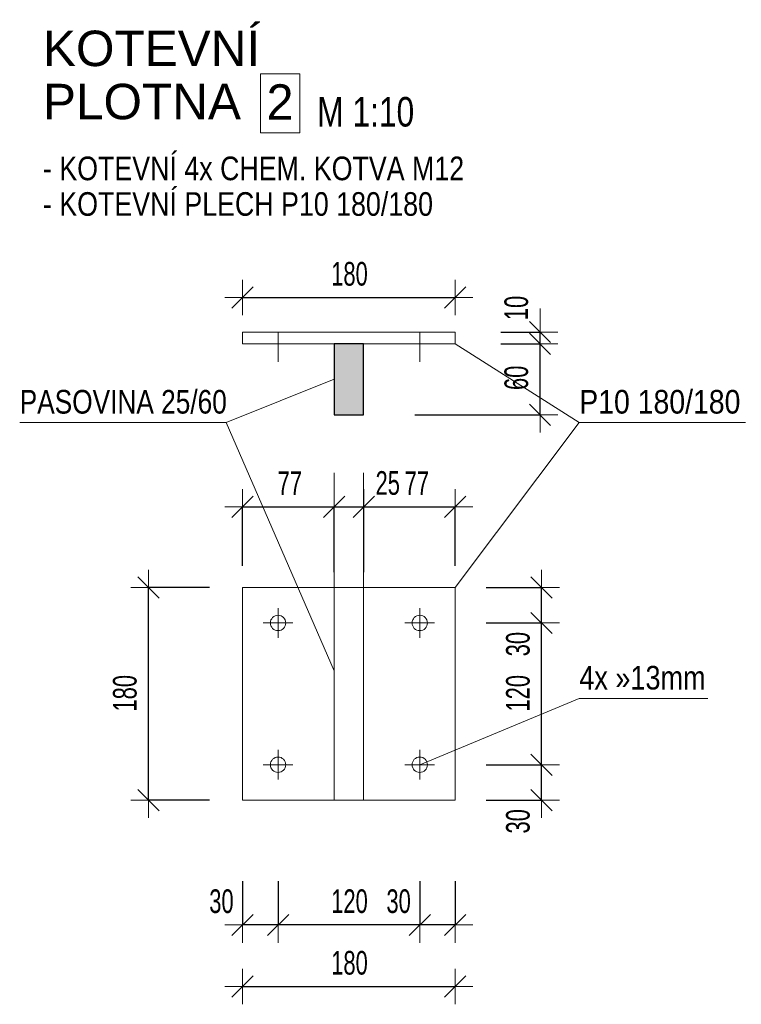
# Model space of a CAD drawing. Header units: millimetres. Extents: x -27650 to 29268, y -105989 to -79612.
# Tile 3 of 9: x 23588 to 24199, y -86745 to -85912. Entities that reach past the tile are written whole.
import ezdxf

# ---------------------------------------------------------------- set-up
doc = ezdxf.new("R2010")
doc.units = ezdxf.units.MM
doc.header["$PDMODE"] = 65
doc.linetypes.add('JIS_09_15', pattern=[60, 30, -10, 0, -10, 0, -10])
doc.layers.add('XR$2$(Z3) - KOTVENÍ_1', color=7, linetype='Continuous', lineweight=25)
doc.styles.add('ARIAL', font='ARIAL.TTF')
doc.styles.add('ARIALNARROW', font='ARIALN.TTF')
doc.dimstyles.new('DIMSTYLE_7', dxfattribs={"dimtxt": 20, "dimasz": 30, "dimexe": 0, "dimexo": 0, "dimgap": 10, "dimtad": 2, "dimdec": 0, "dimrnd": 1, "dimzin": 12, "dimdsep": 46, "dimtxsty": 'ARIALNARROW', "dimblk1": 'ALL_ML_STRICH', "dimblk2": 'ALL_ML_STRICH', "dimsah": 1, "dimcen": 0, "dimclrd": 6, "dimclre": 6, "dimclrt": 6, "dimadec": 0, "dimazin": 0, "dimtfac": 1, "dimtdec": 0, "dimtix": 1, "dimtmove": 2, "dimatfit": 3, "dimfxl": 0, "dimtzin": 0, "dimlwd": 0, "dimlwe": 13, "dimarcsym": 0})
doc.dimstyles.new('DIMSTYLE_9', dxfattribs={"dimtxt": 20, "dimasz": 30, "dimexe": 0, "dimexo": 0, "dimgap": 10, "dimtad": 2, "dimdec": 0, "dimrnd": 1, "dimzin": 12, "dimdsep": 46, "dimtxsty": 'ARIALNARROW', "dimblk1": 'ALL_ML_STRICH', "dimblk2": 'ALL_ML_STRICH', "dimsah": 1, "dimcen": 0, "dimclrd": 6, "dimclre": 6, "dimclrt": 6, "dimadec": 0, "dimazin": 0, "dimtfac": 1, "dimtdec": 0, "dimtix": 1, "dimtmove": 2, "dimatfit": 3, "dimfxl": 0, "dimtvp": 1.2, "dimtzin": 0, "dimlwd": 0, "dimlwe": 13, "dimarcsym": 0})

# ---------------------------------------------------------------- blocks, each defined once
blk = doc.blocks.new('ALL_ML_STRICH')
at = {"color": 0, "linetype": 'ByBlock', "lineweight": -2}
for p, q in [((-0.3, -0.3), (0.3, 0.3)), ((0, -0.5), (0, 0.5)), ((-1, 0), (0.5, 0))]:
    blk.add_line(p, q, dxfattribs=at)
blk = doc.blocks.new('*D89')
at = {"layer": 'DEFPOINTS', "color": 6, "linetype": 'Continuous', "lineweight": 13}
for p in [(23926.46, -86542.62), (23956.46, -86572.62), (24029.65, -86572.62)]:
    blk.add_point(p, dxfattribs=at)
at = {"layer": 'XR$2$(Z3) - KOTVENÍ_1', "color": 6, "linetype": 'Continuous', "lineweight": -2}
for p, q in [((23982.62, -86542.62), (24029.65, -86542.62)), ((24029.65, -86572.62), (24029.65, -86542.62)), ((23982.62, -86572.62), (24029.65, -86572.62))]:
    blk.add_line(p, q, dxfattribs=at)
at = {"layer": 'XR$2$(Z3) - KOTVENÍ_1', "color": 6, "linetype": 'Continuous', "lineweight": 13, "xscale": 30, "yscale": 30, "zscale": 30}
for p, rotation in [((24029.65, -86542.62), 90), ((24029.65, -86572.62), 270)]:
    blk.add_blockref('ALL_ML_STRICH', p, dxfattribs=dict(at, rotation=rotation))
at = {"layer": 'XR$2$(Z3) - KOTVENÍ_1', "color": 6, "linetype": 'Continuous', "lineweight": 13, "insert": (24009.65, -86590.52), "char_height": 20, "width": 32.4571, "attachment_point": 5, "rotation": 90, "style": 'ARIALNARROW'}
blk.add_mtext('\\W0.81;\\A1;{30}', dxfattribs=at)
blk = doc.blocks.new('*D90')
at = {"layer": 'DEFPOINTS', "color": 6, "linetype": 'Continuous', "lineweight": 13}
for p in [(23926.46, -86422.62), (23926.46, -86542.62), (24029.65, -86542.62)]:
    blk.add_point(p, dxfattribs=at)
at = {"layer": 'XR$2$(Z3) - KOTVENÍ_1', "color": 6, "linetype": 'Continuous', "lineweight": -2}
for p, q in [((23982.62, -86422.62), (24029.65, -86422.62)), ((24029.65, -86542.62), (24029.65, -86422.62)), ((23982.62, -86542.62), (24029.65, -86542.62))]:
    blk.add_line(p, q, dxfattribs=at)
at = {"layer": 'XR$2$(Z3) - KOTVENÍ_1', "color": 6, "linetype": 'Continuous', "lineweight": 13, "xscale": 30, "yscale": 30, "zscale": 30}
for p, rotation in [((24029.65, -86422.62), 90), ((24029.65, -86542.62), 270)]:
    blk.add_blockref('ALL_ML_STRICH', p, dxfattribs=dict(at, rotation=rotation))
at = {"layer": 'XR$2$(Z3) - KOTVENÍ_1', "color": 6, "linetype": 'Continuous', "lineweight": 13, "insert": (24009.65, -86482.11), "char_height": 20, "width": 48.6857, "attachment_point": 5, "rotation": 90, "style": 'ARIALNARROW'}
blk.add_mtext('\\W0.81;\\A1;{120}', dxfattribs=at)
blk = doc.blocks.new('*D91')
at = {"layer": 'DEFPOINTS', "color": 6, "linetype": 'Continuous', "lineweight": 13}
for p in [(23956.46, -86392.62), (23926.46, -86422.62), (24029.65, -86422.62)]:
    blk.add_point(p, dxfattribs=at)
at = {"layer": 'XR$2$(Z3) - KOTVENÍ_1', "color": 6, "linetype": 'Continuous', "lineweight": -2}
for p, q in [((23982.62, -86392.62), (24029.65, -86392.62)), ((24029.65, -86422.62), (24029.65, -86392.62)), ((23982.62, -86422.62), (24029.65, -86422.62))]:
    blk.add_line(p, q, dxfattribs=at)
at = {"layer": 'XR$2$(Z3) - KOTVENÍ_1', "color": 6, "linetype": 'Continuous', "lineweight": 13, "xscale": 30, "yscale": 30, "zscale": 30}
for p, rotation in [((24029.65, -86392.62), 90), ((24029.65, -86422.62), 270)]:
    blk.add_blockref('ALL_ML_STRICH', p, dxfattribs=dict(at, rotation=rotation))
at = {"layer": 'XR$2$(Z3) - KOTVENÍ_1', "color": 6, "linetype": 'Continuous', "lineweight": 13, "insert": (24009.65, -86440.52), "char_height": 20, "width": 32.4571, "attachment_point": 5, "rotation": 90, "style": 'ARIALNARROW'}
blk.add_mtext('\\W0.81;\\A1;{30}', dxfattribs=at)
blk = doc.blocks.new('*D92')
at = {"layer": 'DEFPOINTS', "color": 6, "linetype": 'Continuous', "lineweight": 13}
for p in [(23776.46, -86572.62), (23956.46, -86572.62), (23776.46, -86730.42)]:
    blk.add_point(p, dxfattribs=at)
at = {"layer": 'XR$2$(Z3) - KOTVENÍ_1', "color": 6, "linetype": 'Continuous', "lineweight": -2}
for p, q in [((23776.46, -86730.42), (23776.46, -86730.42)), ((23776.46, -86730.42), (23956.46, -86730.42)), ((23956.46, -86730.42), (23956.46, -86730.42))]:
    blk.add_line(p, q, dxfattribs=at)
at = {"layer": 'XR$2$(Z3) - KOTVENÍ_1', "color": 6, "linetype": 'Continuous', "lineweight": 13, "xscale": 30, "yscale": 30, "zscale": 30, "rotation": 180}
blk.add_blockref('ALL_ML_STRICH', (23776.46, -86730.42), dxfattribs=at)
at = {"layer": 'XR$2$(Z3) - KOTVENÍ_1', "color": 6, "linetype": 'Continuous', "lineweight": 13, "xscale": 30, "yscale": 30, "zscale": 30}
blk.add_blockref('ALL_ML_STRICH', (23956.46, -86730.42), dxfattribs=at)
at = {"layer": 'XR$2$(Z3) - KOTVENÍ_1', "color": 6, "linetype": 'Continuous', "lineweight": 13, "insert": (23866.96, -86710.42), "char_height": 20, "width": 48.6857, "attachment_point": 5, "style": 'ARIALNARROW'}
blk.add_mtext('\\W0.81;\\A1;{180}', dxfattribs=at)
blk = doc.blocks.new('*D93')
at = {"layer": 'DEFPOINTS', "color": 6, "linetype": 'Continuous', "lineweight": 13}
for p in [(23926.46, -86542.62), (23956.46, -86572.62), (23956.46, -86678.26)]:
    blk.add_point(p, dxfattribs=at)
at = {"layer": 'XR$2$(Z3) - KOTVENÍ_1', "color": 6, "linetype": 'Continuous', "lineweight": -2}
for p, q in [((23926.46, -86641.22), (23926.46, -86678.26)), ((23956.46, -86641.22), (23956.46, -86678.26)), ((23956.46, -86678.26), (23926.46, -86678.26))]:
    blk.add_line(p, q, dxfattribs=at)
at = {"layer": 'XR$2$(Z3) - KOTVENÍ_1', "color": 6, "linetype": 'Continuous', "lineweight": 13, "xscale": 30, "yscale": 30, "zscale": 30}
for p, rotation in [((23926.46, -86678.26), 180), ((23956.46, -86678.26), 360)]:
    blk.add_blockref('ALL_ML_STRICH', p, dxfattribs=dict(at, rotation=rotation))
at = {"layer": 'XR$2$(Z3) - KOTVENÍ_1', "color": 6, "linetype": 'Continuous', "lineweight": 13, "insert": (23908.55, -86658.26), "char_height": 20, "width": 32.4571, "attachment_point": 5, "style": 'ARIALNARROW'}
blk.add_mtext('\\W0.81;\\A1;{30}', dxfattribs=at)
blk = doc.blocks.new('*D94')
at = {"layer": 'DEFPOINTS', "color": 6, "linetype": 'Continuous', "lineweight": 13}
for p in [(23806.46, -86542.62), (23926.46, -86542.62), (23926.46, -86678.26)]:
    blk.add_point(p, dxfattribs=at)
at = {"layer": 'XR$2$(Z3) - KOTVENÍ_1', "color": 6, "linetype": 'Continuous', "lineweight": -2}
for p, q in [((23806.46, -86641.22), (23806.46, -86678.26)), ((23926.46, -86641.22), (23926.46, -86678.26)), ((23926.46, -86678.26), (23806.46, -86678.26))]:
    blk.add_line(p, q, dxfattribs=at)
at = {"layer": 'XR$2$(Z3) - KOTVENÍ_1', "color": 6, "linetype": 'Continuous', "lineweight": 13, "xscale": 30, "yscale": 30, "zscale": 30}
for p, rotation in [((23806.46, -86678.26), 180), ((23926.46, -86678.26), 360)]:
    blk.add_blockref('ALL_ML_STRICH', p, dxfattribs=dict(at, rotation=rotation))
at = {"layer": 'XR$2$(Z3) - KOTVENÍ_1', "color": 6, "linetype": 'Continuous', "lineweight": 13, "insert": (23866.96, -86658.26), "char_height": 20, "width": 48.6857, "attachment_point": 5, "style": 'ARIALNARROW'}
blk.add_mtext('\\W0.81;\\A1;{120}', dxfattribs=at)
blk = doc.blocks.new('*D95')
at = {"layer": 'DEFPOINTS', "color": 6, "linetype": 'Continuous', "lineweight": 13}
for p in [(23806.46, -86542.62), (23776.46, -86572.62), (23806.46, -86678.26)]:
    blk.add_point(p, dxfattribs=at)
at = {"layer": 'XR$2$(Z3) - KOTVENÍ_1', "color": 6, "linetype": 'Continuous', "lineweight": -2}
for p, q in [((23776.46, -86641.22), (23776.46, -86678.26)), ((23806.46, -86641.22), (23806.46, -86678.26)), ((23806.46, -86678.26), (23776.46, -86678.26))]:
    blk.add_line(p, q, dxfattribs=at)
at = {"layer": 'XR$2$(Z3) - KOTVENÍ_1', "color": 6, "linetype": 'Continuous', "lineweight": 13, "xscale": 30, "yscale": 30, "zscale": 30}
for p, rotation in [((23776.46, -86678.26), 180), ((23806.46, -86678.26), 360)]:
    blk.add_blockref('ALL_ML_STRICH', p, dxfattribs=dict(at, rotation=rotation))
at = {"layer": 'XR$2$(Z3) - KOTVENÍ_1', "color": 6, "linetype": 'Continuous', "lineweight": 13, "insert": (23758.55, -86658.26), "char_height": 20, "width": 32.4571, "attachment_point": 5, "style": 'ARIALNARROW'}
blk.add_mtext('\\W0.81;\\A1;{30}', dxfattribs=at)
blk = doc.blocks.new('*D96')
at = {"layer": 'DEFPOINTS', "color": 6, "linetype": 'Continuous', "lineweight": 13}
for p in [(23776.46, -86324.24), (23776.46, -86392.62), (23853.92, -86512.62)]:
    blk.add_point(p, dxfattribs=at)
at = {"layer": 'XR$2$(Z3) - KOTVENÍ_1', "color": 6, "linetype": 'Continuous', "lineweight": -2}
for p, q in [((23776.46, -86374.24), (23776.46, -86324.24)), ((23776.46, -86324.24), (23853.92, -86324.24)), ((23853.92, -86379.49), (23853.92, -86324.24))]:
    blk.add_line(p, q, dxfattribs=at)
at = {"layer": 'XR$2$(Z3) - KOTVENÍ_1', "color": 6, "linetype": 'Continuous', "lineweight": 13, "xscale": 30, "yscale": 30, "zscale": 30, "rotation": 180}
blk.add_blockref('ALL_ML_STRICH', (23776.46, -86324.24), dxfattribs=at)
at = {"layer": 'XR$2$(Z3) - KOTVENÍ_1', "color": 6, "linetype": 'Continuous', "lineweight": 13, "xscale": 30, "yscale": 30, "zscale": 30}
blk.add_blockref('ALL_ML_STRICH', (23853.92, -86324.24), dxfattribs=at)
at = {"layer": 'XR$2$(Z3) - KOTVENÍ_1', "color": 6, "linetype": 'Continuous', "lineweight": 13, "insert": (23816.41, -86304.24), "char_height": 20, "width": 32.4571, "attachment_point": 5, "style": 'ARIALNARROW'}
blk.add_mtext('\\W0.81;\\A1;{77}', dxfattribs=at)
blk = doc.blocks.new('*D97')
at = {"layer": 'DEFPOINTS', "color": 6, "linetype": 'Continuous', "lineweight": 13}
for p in [(23853.92, -86324.24), (23853.92, -86512.62), (23879, -86512.62)]:
    blk.add_point(p, dxfattribs=at)
at = {"layer": 'XR$2$(Z3) - KOTVENÍ_1', "color": 6, "linetype": 'Continuous', "lineweight": -2}
for p, q in [((23853.92, -86379.49), (23853.92, -86324.24)), ((23853.92, -86324.24), (23879, -86324.24)), ((23879, -86379.49), (23879, -86324.24))]:
    blk.add_line(p, q, dxfattribs=at)
at = {"layer": 'XR$2$(Z3) - KOTVENÍ_1', "color": 6, "linetype": 'Continuous', "lineweight": 13, "xscale": 30, "yscale": 30, "zscale": 30, "rotation": 180}
blk.add_blockref('ALL_ML_STRICH', (23853.92, -86324.24), dxfattribs=at)
at = {"layer": 'XR$2$(Z3) - KOTVENÍ_1', "color": 6, "linetype": 'Continuous', "lineweight": 13, "xscale": 30, "yscale": 30, "zscale": 30}
blk.add_blockref('ALL_ML_STRICH', (23879, -86324.24), dxfattribs=at)
at = {"layer": 'XR$2$(Z3) - KOTVENÍ_1', "color": 6, "linetype": 'Continuous', "lineweight": 13, "insert": (23899.36, -86304.24), "char_height": 20, "width": 32.4571, "attachment_point": 5, "style": 'ARIALNARROW'}
blk.add_mtext('\\W0.81;\\A1;{25}', dxfattribs=at)
blk = doc.blocks.new('*D98')
at = {"layer": 'DEFPOINTS', "color": 6, "linetype": 'Continuous', "lineweight": 13}
for p in [(23879, -86324.24), (23956.46, -86392.62), (23879, -86512.62)]:
    blk.add_point(p, dxfattribs=at)
at = {"layer": 'XR$2$(Z3) - KOTVENÍ_1', "color": 6, "linetype": 'Continuous', "lineweight": -2}
for p, q in [((23879, -86379.49), (23879, -86324.24)), ((23879, -86324.24), (23956.46, -86324.24)), ((23956.46, -86374.24), (23956.46, -86324.24))]:
    blk.add_line(p, q, dxfattribs=at)
at = {"layer": 'XR$2$(Z3) - KOTVENÍ_1', "color": 6, "linetype": 'Continuous', "lineweight": 13, "xscale": 30, "yscale": 30, "zscale": 30, "rotation": 180}
blk.add_blockref('ALL_ML_STRICH', (23879, -86324.24), dxfattribs=at)
at = {"layer": 'XR$2$(Z3) - KOTVENÍ_1', "color": 6, "linetype": 'Continuous', "lineweight": 13, "xscale": 30, "yscale": 30, "zscale": 30}
blk.add_blockref('ALL_ML_STRICH', (23956.46, -86324.24), dxfattribs=at)
at = {"layer": 'XR$2$(Z3) - KOTVENÍ_1', "color": 6, "linetype": 'Continuous', "lineweight": 13, "insert": (23923.95, -86304.24), "char_height": 20, "width": 32.4571, "attachment_point": 5, "style": 'ARIALNARROW'}
blk.add_mtext('\\W0.81;\\A1;{77}', dxfattribs=at)
blk = doc.blocks.new('*D99')
at = {"layer": 'DEFPOINTS', "color": 6, "linetype": 'Continuous', "lineweight": 13}
for p in [(23776.46, -86392.62), (23696.83, -86572.62), (23776.46, -86572.62)]:
    blk.add_point(p, dxfattribs=at)
at = {"layer": 'XR$2$(Z3) - KOTVENÍ_1', "color": 6, "linetype": 'Continuous', "lineweight": -2}
for p, q in [((23748.33, -86392.62), (23696.83, -86392.62)), ((23696.83, -86572.62), (23696.83, -86392.62)), ((23748.33, -86572.62), (23696.83, -86572.62))]:
    blk.add_line(p, q, dxfattribs=at)
at = {"layer": 'XR$2$(Z3) - KOTVENÍ_1', "color": 6, "linetype": 'Continuous', "lineweight": 13, "xscale": 30, "yscale": 30, "zscale": 30}
for p, rotation in [((23696.83, -86392.62), 90), ((23696.83, -86572.62), 270)]:
    blk.add_blockref('ALL_ML_STRICH', p, dxfattribs=dict(at, rotation=rotation))
at = {"layer": 'XR$2$(Z3) - KOTVENÍ_1', "color": 6, "linetype": 'Continuous', "lineweight": 13, "insert": (23676.83, -86482.11), "char_height": 20, "width": 48.6857, "attachment_point": 5, "rotation": 90, "style": 'ARIALNARROW'}
blk.add_mtext('\\W0.81;\\A1;{180}', dxfattribs=at)
blk = doc.blocks.new('*D100')
at = {"layer": 'DEFPOINTS', "color": 6, "linetype": 'Continuous', "lineweight": 13}
for p in [(23776.46, -86147.17), (23776.46, -86176.33), (23956.46, -86176.33)]:
    blk.add_point(p, dxfattribs=at)
at = {"layer": 'XR$2$(Z3) - KOTVENÍ_1', "color": 6, "linetype": 'Continuous', "lineweight": -2}
for p, q in [((23776.46, -86147.17), (23776.46, -86147.17)), ((23776.46, -86147.17), (23956.46, -86147.17)), ((23956.46, -86147.17), (23956.46, -86147.17))]:
    blk.add_line(p, q, dxfattribs=at)
at = {"layer": 'XR$2$(Z3) - KOTVENÍ_1', "color": 6, "linetype": 'Continuous', "lineweight": 13, "xscale": 30, "yscale": 30, "zscale": 30, "rotation": 180}
blk.add_blockref('ALL_ML_STRICH', (23776.46, -86147.17), dxfattribs=at)
at = {"layer": 'XR$2$(Z3) - KOTVENÍ_1', "color": 6, "linetype": 'Continuous', "lineweight": 13, "xscale": 30, "yscale": 30, "zscale": 30}
blk.add_blockref('ALL_ML_STRICH', (23956.46, -86147.17), dxfattribs=at)
at = {"layer": 'XR$2$(Z3) - KOTVENÍ_1', "color": 6, "linetype": 'Continuous', "lineweight": 13, "insert": (23866.96, -86127.17), "char_height": 20, "width": 48.6857, "attachment_point": 5, "style": 'ARIALNARROW'}
blk.add_mtext('\\W0.81;\\A1;{180}', dxfattribs=at)
blk = doc.blocks.new('*D101')
at = {"layer": 'DEFPOINTS', "color": 6, "linetype": 'Continuous', "lineweight": 13}
for p in [(23956.46, -86186.33), (23878.96, -86246.33), (24028.28, -86246.33)]:
    blk.add_point(p, dxfattribs=at)
at = {"layer": 'XR$2$(Z3) - KOTVENÍ_1', "color": 6, "linetype": 'Continuous', "lineweight": -2}
for p, q in [((23995.16, -86186.33), (24028.28, -86186.33)), ((24028.28, -86246.33), (24028.28, -86186.33)), ((23922.22, -86246.33), (24028.28, -86246.33))]:
    blk.add_line(p, q, dxfattribs=at)
at = {"layer": 'XR$2$(Z3) - KOTVENÍ_1', "color": 6, "linetype": 'Continuous', "lineweight": 13, "xscale": 30, "yscale": 30, "zscale": 30}
for p, rotation in [((24028.28, -86186.33), 90), ((24028.28, -86246.33), 270)]:
    blk.add_blockref('ALL_ML_STRICH', p, dxfattribs=dict(at, rotation=rotation))
at = {"layer": 'XR$2$(Z3) - KOTVENÍ_1', "color": 6, "linetype": 'Continuous', "lineweight": 13, "insert": (24008.28, -86215.1), "char_height": 20, "width": 32.4571, "attachment_point": 5, "rotation": 90, "style": 'ARIALNARROW'}
blk.add_mtext('\\W0.81;\\A1;{60}', dxfattribs=at)
blk = doc.blocks.new('*D102')
at = {"layer": 'DEFPOINTS', "color": 6, "linetype": 'Continuous', "lineweight": 13}
for p in [(23956.46, -86176.33), (23956.46, -86186.33), (24028.28, -86186.33)]:
    blk.add_point(p, dxfattribs=at)
at = {"layer": 'XR$2$(Z3) - KOTVENÍ_1', "color": 6, "linetype": 'Continuous', "lineweight": -2}
for p, q in [((23995.16, -86176.33), (24028.28, -86176.33)), ((24028.28, -86186.33), (24028.28, -86176.33)), ((23995.16, -86186.33), (24028.28, -86186.33))]:
    blk.add_line(p, q, dxfattribs=at)
at = {"layer": 'XR$2$(Z3) - KOTVENÍ_1', "color": 6, "linetype": 'Continuous', "lineweight": 13, "xscale": 30, "yscale": 30, "zscale": 30}
for p, rotation in [((24028.28, -86186.33), 270), ((24028.28, -86176.33), 90)]:
    blk.add_blockref('ALL_ML_STRICH', p, dxfattribs=dict(at, rotation=rotation))
at = {"layer": 'XR$2$(Z3) - KOTVENÍ_1', "color": 6, "linetype": 'Continuous', "lineweight": 13, "insert": (24008.28, -86155.97), "char_height": 20, "width": 32.4571, "attachment_point": 5, "rotation": 90, "style": 'ARIALNARROW'}
blk.add_mtext('\\W0.81;\\A1;{10}', dxfattribs=at)

msp = doc.modelspace()

# ---------------------------------------------------------------- hatches: boundary and pattern name
at = {"layer": 'XR$2$(Z3) - KOTVENÍ_1', "linetype": 'Continuous', "lineweight": 13}
msp.add_hatch(color=171, dxfattribs=at).paths.add_polyline_path([(23853.88, -86246.33), (23878.96, -86246.33), (23878.96, -86186.33), (23853.88, -86186.33)])

# ---------------------------------------------------------------- linework, layer by layer
at = {"layer": 'XR$2$(Z3) - KOTVENÍ_1', "color": 5, "linetype": 'Continuous', "lineweight": 13}
for p, q in [((23776.46, -86176.33), (23776.46, -86186.33)), ((23956.46, -86176.33), (23776.46, -86176.33)), ((23806.46, -86176.33), (23806.46, -86201.47)), ((23853.96, -86176.33), (23878.96, -86176.33)), ((23926.46, -86176.33), (23926.46, -86201.47)), ((23956.46, -86186.33), (23956.46, -86176.33)), ((23776.46, -86186.33), (23956.46, -86186.33)), ((23853.96, -86572.62), (23853.96, -86295.39)), ((23878.96, -86572.62), (23878.96, -86295.39)), ((23776.46, -86572.62), (23776.46, -86392.62)), ((23776.46, -86392.62), (23956.46, -86392.62)), ((23956.46, -86392.62), (23956.46, -86572.62)), ((23806.46, -86410.05), (23806.46, -86435.18)), ((23926.46, -86410.05), (23926.46, -86435.18)), ((23819.02, -86422.62), (23793.89, -86422.62)), ((23913.89, -86422.62), (23939.02, -86422.62)), ((23806.46, -86555.18), (23806.46, -86530.05)), ((23926.46, -86555.18), (23926.46, -86530.05)), ((23819.02, -86542.62), (23793.89, -86542.62)), ((23913.89, -86542.62), (23939.02, -86542.62)), ((23956.46, -86572.62), (23776.46, -86572.62))]:
    msp.add_line(p, q, dxfattribs=at)
at = {"layer": 'XR$2$(Z3) - KOTVENÍ_1', "color": 5, "linetype": 'Continuous', "lineweight": 25}
for p, q in [((23853.88, -86186.33), (23853.88, -86246.33)), ((23878.96, -86186.33), (23853.88, -86186.33)), ((23878.96, -86246.33), (23878.96, -86186.33)), ((23853.88, -86246.33), (23878.96, -86246.33)), ((23853.88, -86246.33), (23878.96, -86246.33))]:
    msp.add_line(p, q, dxfattribs=at)
at = {"layer": 'XR$2$(Z3) - KOTVENÍ_1', "color": 7, "linetype": 'Continuous', "lineweight": 13}
for p, q in [((24061.53, -86252.98), (23956.46, -86186.33)), ((23762.63, -86252.98), (23853.88, -86216.33)), ((23587.7, -86252.98), (23762.63, -86252.98)), ((23762.63, -86252.98), (23853.96, -86463.17)), ((24061.53, -86252.98), (23956.46, -86392.62)), ((24061.53, -86252.98), (24202.33, -86252.98)), ((23926.46, -86542.62), (24061.53, -86486.55)), ((24061.53, -86486.55), (24170.33, -86486.55))]:
    msp.add_line(p, q, dxfattribs=at)
msp.add_lwpolyline([(23791.72, -86007.63), (23825.03, -86007.63), (23825.03, -85957.63), (23791.72, -85957.63), (23791.72, -86007.63)], dxfattribs=at)
at = {"layer": 'XR$2$(Z3) - KOTVENÍ_1', "color": 5, "linetype": 'JIS_09_15', "lineweight": 25}
for points in [[(23878.96, -86186.33), (23878.96, -86186.33)], [(23878.96, -86246.33), (23878.96, -86246.33)]]:
    msp.add_lwpolyline(points, close=True, dxfattribs=at)
at = {"layer": 'XR$2$(Z3) - KOTVENÍ_1', "color": 5, "linetype": 'Continuous', "lineweight": 13}
for centre in [(23806.46, -86422.62), (23926.46, -86422.62), (23806.46, -86542.62), (23926.46, -86542.62)]:
    msp.add_circle(centre, 6.5, dxfattribs=at)

# ---------------------------------------------------------------- texts
at = {"layer": 'XR$2$(Z3) - KOTVENÍ_1', "color": 7, "linetype": 'Continuous', "lineweight": 13, "char_height": 30, "attachment_point": 7, "style": 'ARIAL'}
for s, insert, width in [('\\W1.00;KOTEVNÍ', (23607.4, -85951.63), 199.0027), ('\\W1.00;PLOTNA ', (23607.4, -85996.63), 194.3363), ('\\W0.98;2', (23796.72, -85996.63), 38.0288)]:
    msp.add_mtext(s, dxfattribs=dict(at, insert=insert, width=width))
at = {"layer": 'XR$2$(Z3) - KOTVENÍ_1', "color": 7, "linetype": 'Continuous', "lineweight": 25, "insert": (23839.57, -86002.73), "char_height": 25, "width": 95.3225, "attachment_point": 7, "style": 'ARIAL'}
msp.add_mtext('\\W0.77;M 1:10', dxfattribs=at)
at = {"layer": 'XR$2$(Z3) - KOTVENÍ_1', "color": 7, "linetype": 'Continuous', "lineweight": 13, "insert": (23607.4, -86027.81), "char_height": 20, "width": 366.6618, "attachment_point": 1, "line_spacing_factor": 0.903614, "style": 'ARIALNARROW'}
msp.add_mtext('\\W0.99;- KOTEVNÍ 4x CHEM. KOTVA M12\\P- KOTEVNÍ PLECH P10 180/180', dxfattribs=at)
at = {"layer": 'XR$2$(Z3) - KOTVENÍ_1', "color": 7, "linetype": 'Continuous', "lineweight": 18, "char_height": 20, "attachment_point": 7, "style": 'ARIALNARROW'}
for s, insert, width in [('\\W0.97;PASOVINA 25/60', (23587.7, -86245.65), 184.5928), ('\\W1.05;P10 180/180', (24061.53, -86245.65), 151.3079), ('\\W1.00;4x »13mm', (24061.53, -86479.22), 118.825)]:
    msp.add_mtext(s, dxfattribs=dict(at, insert=insert, width=width))

# ---------------------------------------------------------------- dimensions: what is measured, and where the dimension line sits
at = {"layer": 'XR$2$(Z3) - KOTVENÍ_1', "color": 6, "linetype": 'Continuous', "lineweight": 13}
for base, p1, p2, dimstyle, picture, middle in [((23956.46, -86147.17), (23776.46, -86147.17), (23956.46, -86147.17), 'DIMSTYLE_7', '*D100', (23866.96, -86127.17)), ((23853.92, -86324.24), (23776.46, -86374.24), (23853.92, -86379.49), 'DIMSTYLE_7', '*D96', (23816.41, -86304.24)), ((23879, -86324.24), (23853.92, -86379.49), (23879, -86379.49), 'DIMSTYLE_9', '*D97', (23899.36, -86304.24)), ((23956.46, -86324.24), (23879, -86379.49), (23956.46, -86374.24), 'DIMSTYLE_7', '*D98', (23923.95, -86304.24)), ((23956.46, -86730.42), (23776.46, -86730.42), (23956.46, -86730.42), 'DIMSTYLE_7', '*D92', (23866.96, -86710.42))]:
    dim = msp.add_linear_dim(base=base, p1=p1, p2=p2, dimstyle=dimstyle, override={"dimpost": '<>', "dimclrd": 6, "dimclre": 6, "dimclrt": 6, "dimlwd": 0, "dimlwe": 13}, dxfattribs=at)
    dim.commit()
    dim.dimension.update_dxf_attribs({"geometry": picture, "text_midpoint": middle, "dimtype": 160})
for base, p1, p2, angle, dimstyle, picture, middle in [((24028.28, -86176.33), (23995.16, -86186.33), (23995.16, -86176.33), 90, 'DIMSTYLE_9', '*D102', (24008.28, -86155.97)), ((24028.28, -86186.33), (23922.22, -86246.33), (23995.16, -86186.33), 90, 'DIMSTYLE_7', '*D101', (24008.28, -86215.1)), ((23696.83, -86392.62), (23748.33, -86572.62), (23748.33, -86392.62), 90, 'DIMSTYLE_7', '*D99', (23676.83, -86482.11)), ((24029.65, -86392.62), (23982.62, -86422.62), (23982.62, -86392.62), 90, 'DIMSTYLE_9', '*D91', (24009.65, -86440.52)), ((24029.65, -86422.62), (23982.62, -86542.62), (23982.62, -86422.62), 90, 'DIMSTYLE_7', '*D90', (24009.65, -86482.11)), ((24029.65, -86542.62), (23982.62, -86572.62), (23982.62, -86542.62), 90, 'DIMSTYLE_9', '*D89', (24009.65, -86590.52)), ((23776.46, -86678.26), (23806.46, -86641.22), (23776.46, -86641.22), 180, 'DIMSTYLE_9', '*D95', (23758.55, -86658.26)), ((23806.46, -86678.26), (23926.46, -86641.22), (23806.46, -86641.22), 180, 'DIMSTYLE_7', '*D94', (23866.96, -86658.26)), ((23926.46, -86678.26), (23956.46, -86641.22), (23926.46, -86641.22), 180, 'DIMSTYLE_9', '*D93', (23908.55, -86658.26))]:
    dim = msp.add_linear_dim(base=base, p1=p1, p2=p2, angle=angle, dimstyle=dimstyle, override={"dimpost": '<>', "dimclrd": 6, "dimclre": 6, "dimclrt": 6, "dimlwd": 0, "dimlwe": 13}, dxfattribs=at)
    dim.commit()
    dim.dimension.update_dxf_attribs({"geometry": picture, "text_midpoint": middle, "dimtype": 160})

doc.saveas('drawing.dxf')
